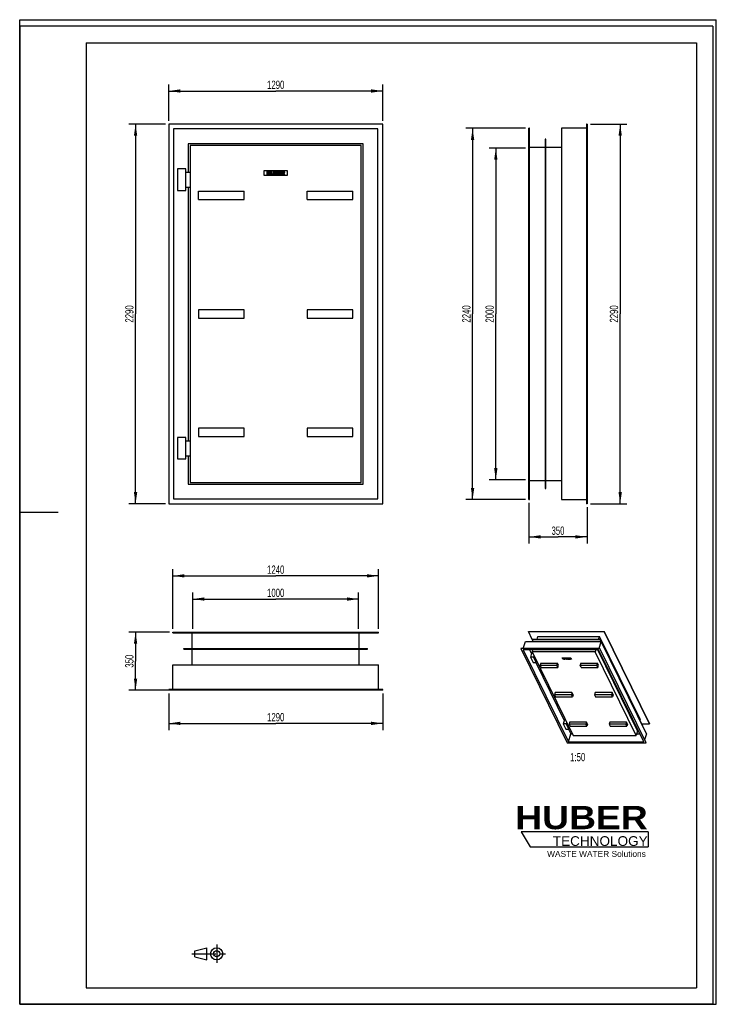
# Model space of a CAD drawing. Header units: millimetres. Extents: x 0 to 4200, y 0 to 5940.
import ezdxf

# ---------------------------------------------------------------- set-up
doc = ezdxf.new("R2010")
doc.units = ezdxf.units.MM
doc.header["$LTSCALE"] = 387.2
doc.linetypes.add('CENTER', pattern=[0.6, 0.375, -0.075, 0.075, -0.075])
doc.layers.get('0').update_dxf_attribs({"linetype": 'CONTINUOUS'})
for name, color, linetype in [('007_CURVES', 7, 'CONTINUOUS'), ('050_DIMENSIONING', 7, 'CONTINUOUS'), ('053_NOTES', 7, 'CONTINUOUS'), ('HUBER_Logo_BL0', 7, 'CONTINUOUS')]:
    doc.layers.add(name, color=color, linetype=linetype)
doc.styles.get("Standard").update_dxf_attribs({"font": 'txt', "width": 0.7})
doc.styles.add('TEXTSTYLE_2', font='ariblk.ttf')
doc.styles.add('TEXTSTYLE_3', font='arial.ttf')
doc.dimstyles.new('DIMSTYLE_1', dxfattribs={"dimtxt": 50, "dimasz": 70, "dimexe": 2, "dimexo": 1, "dimtad": 1, "dimdec": 1, "dimtxsty": 'STANDARD', "dimblk": '_FILLED', "dimblk1": '_FILLED', "dimblk2": '_FILLED', "dimcen": 0.09, "dimadec": 1, "dimazin": 2, "dimtp": 0.8, "dimtm": 0.8, "dimtfac": 1, "dimtdec": 1, "dimtofl": 0, "dimtmove": 0, "dimatfit": 3, "dimldrblk": '_FILLED', "dimfxl": 1, "dimtolj": 1, "dimarcsym": 0})
doc.dimstyles.new('DIMSTYLE_2', dxfattribs={"dimtxt": 50, "dimasz": 70, "dimexe": 2, "dimexo": 1, "dimtad": 1, "dimdec": 1, "dimtxsty": 'STANDARD', "dimblk": '_FILLED', "dimblk1": '_FILLED', "dimblk2": '_FILLED', "dimcen": 0.09, "dimadec": 1, "dimazin": 2, "dimtp": 1.2, "dimtm": 1.2, "dimtfac": 1, "dimtdec": 1, "dimtofl": 0, "dimtmove": 0, "dimatfit": 3, "dimldrblk": '_FILLED', "dimfxl": 1, "dimtolj": 1, "dimarcsym": 0})
doc.dimstyles.new('DIMSTYLE_3', dxfattribs={"dimtxt": 50, "dimasz": 70, "dimexe": 2, "dimexo": 1, "dimtad": 1, "dimdec": 1, "dimtxsty": 'STANDARD', "dimblk": '_FILLED', "dimblk1": '_FILLED', "dimblk2": '_FILLED', "dimcen": 0.09, "dimadec": 1, "dimazin": 2, "dimtp": 0.5, "dimtm": 0.5, "dimtfac": 1, "dimtdec": 1, "dimtofl": 0, "dimtmove": 0, "dimatfit": 3, "dimldrblk": '_FILLED', "dimfxl": 1, "dimtolj": 1, "dimarcsym": 0})
doc.dimstyles.new('DIMSTYLE_4', dxfattribs={"dimtxt": 50, "dimasz": 70, "dimexe": 2, "dimexo": 1, "dimtad": 1, "dimdec": 1, "dimtxsty": 'STANDARD', "dimblk": '_FILLED', "dimblk1": '_FILLED', "dimblk2": '_FILLED', "dimcen": 0.09, "dimadec": 1, "dimazin": 2, "dimtp": 2, "dimtm": 2, "dimtfac": 1, "dimtdec": 1, "dimtofl": 0, "dimtmove": 0, "dimatfit": 3, "dimldrblk": '_FILLED', "dimfxl": 1, "dimtolj": 1, "dimarcsym": 0})

# ---------------------------------------------------------------- blocks, each defined once
blk = doc.blocks.new('HUBER_LOGO_BL0', base_point=(3411.6, 1009.5))
at = {"layer": 'HUBER_Logo_BL0', "color": 5, "linetype": 'CONTINUOUS'}
for p, q in [((3788.5, 1040.5), (3023.5, 1040.5)), ((3023.5, 1040.5), (3077.5, 950.5)), ((3788.5, 1040.5), (3788.5, 950.5)), ((3077.5, 950.5), (3788.5, 950.5))]:
    blk.add_line(p, q, dxfattribs=at)
at = {"layer": 'HUBER_Logo_BL0', "color": 2, "linetype": 'CONTINUOUS', "attachment_point": 3, "line_spacing_factor": 0.78}
for s, insert, char_height, width, style in [('HUBER\\P\\fArial;\\H58.5;TECHNOLOGY ', (3786.3, 1196.7), 140.4, 775.343, 'TEXTSTYLE_2'), ('WASTE WATER Solutions', (3775.2, 925.3), 36, 594.067, 'TEXTSTYLE_3')]:
    blk.add_mtext(s, dxfattribs=dict(at, insert=insert, char_height=char_height, width=width, style=style))
blk = doc.blocks.new('_FILLED')
at = {"color": 0, "linetype": 'BYBLOCK'}
blk.add_solid([(0, 0), (-1, 0.143), (-1, -0.143)], dxfattribs=at)
blk = doc.blocks.new('*D0')
at = {"layer": '050_DIMENSIONING', "color": 2, "linetype": 'CONTINUOUS'}
for p, q in [((1043.6, 2264.8), (1043.6, 2484.8)), ((1043.6, 2444.8), (1543.6, 2444.8)), ((2043.6, 2444.8), (1543.6, 2444.8)), ((2043.6, 2264.8), (2043.6, 2484.8))]:
    blk.add_line(p, q, dxfattribs=at)
at = {"layer": '050_DIMENSIONING', "color": 2, "linetype": 'CONTINUOUS', "xscale": 70, "yscale": 70, "zscale": 70, "rotation": 180}
blk.add_blockref('_FILLED', (1043.6, 2444.8), dxfattribs=at)
at = {"layer": '050_DIMENSIONING', "color": 2, "linetype": 'CONTINUOUS', "xscale": 70, "yscale": 70, "zscale": 70}
blk.add_blockref('_FILLED', (2043.6, 2444.8), dxfattribs=at)
at = {"layer": '050_DIMENSIONING', "color": 2, "linetype": 'CONTINUOUS', "insert": (1543.6, 2507.3), "char_height": 50, "width": 219.643, "attachment_point": 2, "line_spacing_factor": 0.9}
blk.add_mtext('1000', dxfattribs=at)
blk = doc.blocks.new('*D1')
at = {"layer": '050_DIMENSIONING', "color": 2, "linetype": 'CONTINUOUS'}
for p, q in [((898.6, 1874.8), (898.6, 1654.8)), ((2188.6, 1874.8), (2188.6, 1654.8)), ((898.6, 1694.8), (1543.6, 1694.8)), ((2188.6, 1694.8), (1543.6, 1694.8))]:
    blk.add_line(p, q, dxfattribs=at)
at = {"layer": '050_DIMENSIONING', "color": 2, "linetype": 'CONTINUOUS', "xscale": 70, "yscale": 70, "zscale": 70, "rotation": 180}
blk.add_blockref('_FILLED', (898.6, 1694.8), dxfattribs=at)
at = {"layer": '050_DIMENSIONING', "color": 2, "linetype": 'CONTINUOUS', "xscale": 70, "yscale": 70, "zscale": 70}
blk.add_blockref('_FILLED', (2188.6, 1694.8), dxfattribs=at)
at = {"layer": '050_DIMENSIONING', "color": 2, "linetype": 'CONTINUOUS', "insert": (1543.6, 1757.3), "char_height": 50, "width": 219.643, "attachment_point": 2, "line_spacing_factor": 0.9}
blk.add_mtext('1290', dxfattribs=at)
blk = doc.blocks.new('*D2')
at = {"layer": '050_DIMENSIONING', "color": 2, "linetype": 'CONTINUOUS'}
for p, q in [((903.6, 2244.8), (658.6, 2244.8)), ((698.6, 2244.8), (698.6, 2069.8)), ((698.6, 1894.8), (698.6, 2069.8)), ((1058.6, 1894.8), (658.6, 1894.8))]:
    blk.add_line(p, q, dxfattribs=at)
at = {"layer": '050_DIMENSIONING', "color": 2, "linetype": 'CONTINUOUS', "xscale": 70, "yscale": 70, "zscale": 70}
for p, rotation in [((698.6, 2244.8), 90), ((698.6, 1894.8), 270)]:
    blk.add_blockref('_FILLED', p, dxfattribs=dict(at, rotation=rotation))
at = {"layer": '050_DIMENSIONING', "color": 2, "linetype": 'CONTINUOUS', "insert": (636.1, 2069.8), "char_height": 50, "width": 166.071, "attachment_point": 2, "rotation": 90, "line_spacing_factor": 0.9}
blk.add_mtext('350', dxfattribs=at)
blk = doc.blocks.new('*D3')
at = {"layer": '050_DIMENSIONING', "color": 2, "linetype": 'CONTINUOUS'}
for p, q in [((3070.6, 3024.8), (3070.6, 2779.8)), ((3420.6, 2999.8), (3420.6, 2779.8)), ((3070.6, 2819.8), (3245.6, 2819.8)), ((3420.6, 2819.8), (3245.6, 2819.8))]:
    blk.add_line(p, q, dxfattribs=at)
at = {"layer": '050_DIMENSIONING', "color": 2, "linetype": 'CONTINUOUS', "xscale": 70, "yscale": 70, "zscale": 70, "rotation": 180}
blk.add_blockref('_FILLED', (3070.6, 2819.8), dxfattribs=at)
at = {"layer": '050_DIMENSIONING', "color": 2, "linetype": 'CONTINUOUS', "xscale": 70, "yscale": 70, "zscale": 70}
blk.add_blockref('_FILLED', (3420.6, 2819.8), dxfattribs=at)
at = {"layer": '050_DIMENSIONING', "color": 2, "linetype": 'CONTINUOUS', "insert": (3245.6, 2882.3), "char_height": 50, "width": 166.071, "attachment_point": 2, "line_spacing_factor": 0.9}
blk.add_mtext('350', dxfattribs=at)
blk = doc.blocks.new('*D4')
at = {"layer": '050_DIMENSIONING', "color": 2, "linetype": 'CONTINUOUS'}
for p, q in [((3050.6, 5164.8), (2830.6, 5164.8)), ((2870.6, 5164.8), (2870.6, 4164.8)), ((2870.6, 3164.8), (2870.6, 4164.8)), ((3050.6, 3164.8), (2830.6, 3164.8))]:
    blk.add_line(p, q, dxfattribs=at)
at = {"layer": '050_DIMENSIONING', "color": 2, "linetype": 'CONTINUOUS', "xscale": 70, "yscale": 70, "zscale": 70}
for p, rotation in [((2870.6, 5164.8), 90), ((2870.6, 3164.8), 270)]:
    blk.add_blockref('_FILLED', p, dxfattribs=dict(at, rotation=rotation))
at = {"layer": '050_DIMENSIONING', "color": 2, "linetype": 'CONTINUOUS', "insert": (2808.1, 4164.8), "char_height": 50, "width": 235.714, "attachment_point": 2, "rotation": 90, "line_spacing_factor": 0.9}
blk.add_mtext('2000', dxfattribs=at)
blk = doc.blocks.new('*D5')
at = {"layer": '050_DIMENSIONING', "color": 2, "linetype": 'CONTINUOUS'}
for p, q in [((878.6, 5309.8), (658.6, 5309.8)), ((698.6, 5309.8), (698.6, 4164.8)), ((698.6, 3019.8), (698.6, 4164.8)), ((878.6, 3019.8), (658.6, 3019.8))]:
    blk.add_line(p, q, dxfattribs=at)
at = {"layer": '050_DIMENSIONING', "color": 2, "linetype": 'CONTINUOUS', "xscale": 70, "yscale": 70, "zscale": 70}
for p, rotation in [((698.6, 5309.8), 90), ((698.6, 3019.8), 270)]:
    blk.add_blockref('_FILLED', p, dxfattribs=dict(at, rotation=rotation))
at = {"layer": '050_DIMENSIONING', "color": 2, "linetype": 'CONTINUOUS', "insert": (636.1, 4164.8), "char_height": 50, "width": 235.714, "attachment_point": 2, "rotation": 90, "line_spacing_factor": 0.9}
blk.add_mtext('2290', dxfattribs=at)
blk = doc.blocks.new('*D6')
at = {"layer": '050_DIMENSIONING', "color": 2, "linetype": 'CONTINUOUS'}
for p, q in [((898.6, 5329.8), (898.6, 5549.8)), ((2188.6, 5329.8), (2188.6, 5549.8)), ((898.6, 5509.8), (1543.6, 5509.8)), ((2188.6, 5509.8), (1543.6, 5509.8))]:
    blk.add_line(p, q, dxfattribs=at)
at = {"layer": '050_DIMENSIONING', "color": 2, "linetype": 'CONTINUOUS', "xscale": 70, "yscale": 70, "zscale": 70, "rotation": 180}
blk.add_blockref('_FILLED', (898.6, 5509.8), dxfattribs=at)
at = {"layer": '050_DIMENSIONING', "color": 2, "linetype": 'CONTINUOUS', "xscale": 70, "yscale": 70, "zscale": 70}
blk.add_blockref('_FILLED', (2188.6, 5509.8), dxfattribs=at)
at = {"layer": '050_DIMENSIONING', "color": 2, "linetype": 'CONTINUOUS', "insert": (1543.6, 5572.3), "char_height": 50, "width": 219.643, "attachment_point": 2, "line_spacing_factor": 0.9}
blk.add_mtext('1290', dxfattribs=at)
blk = doc.blocks.new('*D7')
at = {"layer": '050_DIMENSIONING', "color": 2, "linetype": 'CONTINUOUS'}
for p, q in [((3050.6, 5284.8), (2690.6, 5284.8)), ((2730.6, 5284.8), (2730.6, 4164.8)), ((2730.6, 3044.8), (2730.6, 4164.8)), ((3050.6, 3044.8), (2690.6, 3044.8))]:
    blk.add_line(p, q, dxfattribs=at)
at = {"layer": '050_DIMENSIONING', "color": 2, "linetype": 'CONTINUOUS', "xscale": 70, "yscale": 70, "zscale": 70}
for p, rotation in [((2730.6, 5284.8), 90), ((2730.6, 3044.8), 270)]:
    blk.add_blockref('_FILLED', p, dxfattribs=dict(at, rotation=rotation))
at = {"layer": '050_DIMENSIONING', "color": 2, "linetype": 'CONTINUOUS', "insert": (2668.1, 4164.8), "char_height": 50, "width": 235.714, "attachment_point": 2, "rotation": 90, "line_spacing_factor": 0.9}
blk.add_mtext('2240', dxfattribs=at)
blk = doc.blocks.new('*D8')
at = {"layer": '050_DIMENSIONING', "color": 2, "linetype": 'CONTINUOUS'}
for p, q in [((923.6, 2264.8), (923.6, 2624.8)), ((2163.6, 2264.8), (2163.6, 2624.8)), ((923.6, 2584.8), (1543.6, 2584.8)), ((2163.6, 2584.8), (1543.6, 2584.8))]:
    blk.add_line(p, q, dxfattribs=at)
at = {"layer": '050_DIMENSIONING', "color": 2, "linetype": 'CONTINUOUS', "xscale": 70, "yscale": 70, "zscale": 70, "rotation": 180}
blk.add_blockref('_FILLED', (923.6, 2584.8), dxfattribs=at)
at = {"layer": '050_DIMENSIONING', "color": 2, "linetype": 'CONTINUOUS', "xscale": 70, "yscale": 70, "zscale": 70}
blk.add_blockref('_FILLED', (2163.6, 2584.8), dxfattribs=at)
at = {"layer": '050_DIMENSIONING', "color": 2, "linetype": 'CONTINUOUS', "insert": (1543.6, 2647.3), "char_height": 50, "width": 219.643, "attachment_point": 2, "line_spacing_factor": 0.9}
blk.add_mtext('1240', dxfattribs=at)
blk = doc.blocks.new('*D9')
at = {"layer": '050_DIMENSIONING', "color": 2, "linetype": 'CONTINUOUS'}
for p, q in [((3440.6, 5309.8), (3660.6, 5309.8)), ((3620.6, 5309.8), (3620.6, 4164.8)), ((3620.6, 3019.8), (3620.6, 4164.8)), ((3440.6, 3019.8), (3660.6, 3019.8))]:
    blk.add_line(p, q, dxfattribs=at)
at = {"layer": '050_DIMENSIONING', "color": 2, "linetype": 'CONTINUOUS', "xscale": 70, "yscale": 70, "zscale": 70}
for p, rotation in [((3620.6, 5309.8), 90), ((3620.6, 3019.8), 270)]:
    blk.add_blockref('_FILLED', p, dxfattribs=dict(at, rotation=rotation))
at = {"layer": '050_DIMENSIONING', "color": 2, "linetype": 'CONTINUOUS', "insert": (3558.1, 4164.8), "char_height": 50, "width": 235.714, "attachment_point": 2, "rotation": 90, "line_spacing_factor": 0.9}
blk.add_mtext('2290', dxfattribs=at)
blk = doc.blocks.new('PROJEKTIONSMETHODE_1_BL1', base_point=(1140, 305))
at = {"color": 2, "linetype": 'CENTER'}
for p, q in [((1187.7, 360), (1187.7, 250)), ((1037.3, 305), (1242.7, 305))]:
    blk.add_line(p, q, dxfattribs=at)
at = {"color": 2, "linetype": 'CONTINUOUS'}
for p, q in [((1055.7, 323.3), (1129, 341.7)), ((1055.7, 286.7), (1055.7, 323.3)), ((1129, 268.3), (1129, 341.7)), ((1055.7, 286.7), (1129, 268.3))]:
    blk.add_line(p, q, dxfattribs=at)
for radius in [36.7, 18.3]:
    blk.add_circle((1187.7, 305), radius, dxfattribs=at)

msp = doc.modelspace()

# ---------------------------------------------------------------- linework, layer by layer
at = {"color": 7, "linetype": 'CONTINUOUS'}
for p, q in [((0, 5940), (4200, 5940)), ((0, 0), (0, 5940)), ((0, 5940), (4200, 5940)), ((0, 0), (0, 5940)), ((4200, 0), (4200, 5940)), ((4200, 0), (4200, 5940)), ((898.57, 5309.79), (898.57, 3019.79)), ((2188.57, 5309.79), (898.57, 5309.79)), ((2188.57, 3019.79), (2188.57, 5309.79)), ((3420.61, 5309.79), (3416.61, 5309.79)), ((3416.61, 5309.79), (3416.61, 3019.79)), ((3420.61, 5309.79), (3420.61, 3019.79)), ((927.57, 5280.79), (927.57, 3048.79)), ((2159.57, 5280.79), (927.57, 5280.79)), ((2159.57, 3048.79), (2159.57, 5280.79)), ((3070.61, 3044.79), (3070.61, 5284.79)), ((3074.61, 5284.79), (3070.61, 5284.79)), ((3074.61, 3044.79), (3074.61, 5284.79)), ((3416.61, 5284.79), (3266.61, 5284.79)), ((3266.61, 5284.79), (3266.61, 3044.79)), ((1016.57, 5191.79), (1016.57, 5019.79)), ((2070.57, 5191.79), (1016.57, 5191.79)), ((1027.57, 5180.79), (1027.57, 3148.79)), ((2059.57, 5180.79), (1027.57, 5180.79)), ((2059.57, 3148.79), (2059.57, 5180.79)), ((2070.57, 3137.79), (2070.57, 5191.79)), ((3168.61, 5168.79), (3074.61, 5168.79)), ((3172.61, 5218.79), (3168.61, 5218.79)), ((3168.61, 5218.79), (3168.61, 3110.79)), ((3172.61, 3110.79), (3172.61, 5218.79)), ((3266.61, 5168.79), (3172.61, 5168.79)), ((1001.57, 5039.79), (951.57, 5039.79)), ((951.57, 5039.79), (951.57, 4909.79)), ((1001.57, 4909.79), (1001.57, 5039.79)), ((1001.57, 5019.79), (1027.57, 5019.79)), ((951.57, 4909.79), (1001.57, 4909.79)), ((1001.57, 4929.79), (1027.57, 4929.79)), ((1016.57, 4929.79), (1016.57, 3399.79)), ((1078.57, 4854.79), (1078.57, 4904.79)), ((1078.57, 4904.79), (1353.57, 4904.79)), ((1353.57, 4854.79), (1353.57, 4904.79)), ((1733.57, 4854.79), (1733.57, 4904.79)), ((1733.57, 4904.79), (2008.57, 4904.79)), ((2008.57, 4854.79), (2008.57, 4904.79)), ((1078.57, 4854.79), (1353.57, 4854.79)), ((1733.57, 4854.79), (2008.57, 4854.79)), ((1078.57, 4189.79), (1078.57, 4139.79)), ((1353.57, 4189.79), (1078.57, 4189.79)), ((1353.57, 4139.79), (1353.57, 4189.79)), ((2008.57, 4189.79), (1733.57, 4189.79)), ((1733.57, 4189.79), (1733.57, 4139.79)), ((2008.57, 4139.79), (2008.57, 4189.79)), ((1078.57, 4139.79), (1353.57, 4139.79)), ((1733.57, 4139.79), (2008.57, 4139.79)), ((1078.57, 3474.79), (1078.57, 3424.79)), ((1353.57, 3474.79), (1078.57, 3474.79)), ((1353.57, 3424.79), (1353.57, 3474.79)), ((2008.57, 3474.79), (1733.57, 3474.79)), ((1733.57, 3474.79), (1733.57, 3424.79)), ((2008.57, 3424.79), (2008.57, 3474.79)), ((1001.57, 3419.79), (951.57, 3419.79)), ((951.57, 3419.79), (951.57, 3289.79)), ((1001.57, 3289.79), (1001.57, 3419.79)), ((1001.57, 3399.79), (1027.57, 3399.79)), ((1078.57, 3424.79), (1353.57, 3424.79)), ((1733.57, 3424.79), (2008.57, 3424.79)), ((951.57, 3289.79), (1001.57, 3289.79)), ((1001.57, 3309.79), (1027.57, 3309.79)), ((1016.57, 3309.79), (1016.57, 3137.79)), ((1027.57, 3148.79), (2059.57, 3148.79)), ((3074.61, 3160.79), (3168.61, 3160.79)), ((3172.61, 3160.79), (3266.61, 3160.79)), ((1016.57, 3137.79), (2070.57, 3137.79)), ((3168.61, 3110.79), (3172.61, 3110.79)), ((927.57, 3048.79), (2159.57, 3048.79)), ((3070.61, 3044.79), (3074.61, 3044.79)), ((3266.61, 3044.79), (3416.61, 3044.79)), ((898.57, 3019.79), (2188.57, 3019.79)), ((3420.61, 3019.79), (3416.61, 3019.79)), ((923.57, 2244.79), (2163.57, 2244.79)), ((923.57, 2240.79), (923.57, 2244.79)), ((923.57, 2240.79), (2163.57, 2240.79)), ((1039.57, 2146.79), (1039.57, 2240.79)), ((2047.57, 2146.79), (2047.57, 2240.79)), ((2163.57, 2240.79), (2163.57, 2244.79)), ((3067.45, 2248.22), (3067.84, 2249.47)), ((3090.43, 2201.41), (3067.45, 2248.22)), ((3067.45, 2248.22), (3524.3, 2248.22)), ((3067.84, 2249.47), (3524.69, 2249.47)), ((3090.34, 2201.1), (3090.72, 2202.36)), ((3096.74, 2188.06), (3090.34, 2201.1)), ((3090.34, 2201.1), (3498.55, 2201.1)), ((3090.72, 2202.36), (3498.94, 2202.36)), ((3119.09, 2202.36), (3124.35, 2219.38)), ((3124.35, 2219.38), (3495.72, 2219.38)), ((3490.46, 2202.36), (3495.72, 2219.38)), ((3740.73, 1720.1), (3495.72, 2219.38)), ((3498.55, 2201.1), (3498.94, 2202.36)), ((3498.55, 2201.1), (3504.95, 2188.06)), ((3756.15, 1678.22), (3498.94, 2202.36)), ((3524.3, 2248.22), (3524.69, 2249.47)), ((3524.3, 2248.22), (3797.62, 1691.26)), ((3798.01, 1692.51), (3524.69, 2249.47)), ((989.57, 2142.79), (989.57, 2146.79)), ((989.57, 2146.79), (2097.57, 2146.79)), ((989.57, 2142.79), (2097.57, 2142.79)), ((1039.57, 2048.79), (1039.57, 2142.79)), ((2047.57, 2048.79), (2047.57, 2142.79)), ((2097.57, 2142.79), (2097.57, 2146.79)), ((3021.69, 2146.02), (3022.08, 2147.28)), ((3021.69, 2146.02), (3301.11, 1576.63)), ((3496.96, 2146.02), (3021.69, 2146.02)), ((3497.35, 2147.28), (3022.08, 2147.28)), ((3489.81, 2138.81), (3035.91, 2138.81)), ((3035.91, 2138.81), (3308.26, 1583.84)), ((3036.26, 2147.28), (3048.86, 2188.06)), ((3048.86, 2188.06), (3505.71, 2188.06)), ((3073.5, 2138.81), (3085.27, 2114.83)), ((3092.64, 2138.81), (3088.93, 2126.8)), ((3114.67, 2188.06), (3114.86, 2188.67)), ((3114.86, 2188.67), (3486.23, 2188.67)), ((3472.86, 2138.81), (3469.14, 2126.8)), ((3725.7, 1649.44), (3485.55, 2138.81)), ((3486.04, 2188.06), (3486.23, 2188.67)), ((3486.53, 2188.06), (3486.23, 2188.67)), ((3731.09, 1646.7), (3489.6, 2138.81)), ((3762.16, 1583.84), (3489.81, 2138.81)), ((3493.11, 2147.28), (3505.71, 2188.06)), ((3496.96, 2146.02), (3497.35, 2147.28)), ((3776.38, 1576.63), (3496.96, 2146.02)), ((3776.77, 1577.88), (3497.35, 2147.28)), ((3779.03, 1631.1), (3505.71, 2188.06)), ((3088.69, 2125.89), (3079, 2094.56)), ((3079, 2094.56), (3094.87, 2062.23)), ((3097.43, 2094.56), (3079, 2094.56)), ((3089.37, 2125.89), (3088.69, 2125.89)), ((3088.93, 2126.8), (3336.87, 1621.55)), ((3469.14, 2126.8), (3088.93, 2126.8)), ((3100.26, 2103.72), (3097.43, 2094.56)), ((3113.29, 2062.23), (3097.43, 2094.56)), ((3102.7, 2098.74), (3100.35, 2091.15)), ((3100.35, 2091.15), (3106.42, 2091.15)), ((3100.35, 2091.15), (3111.33, 2068.77)), ((3717.08, 1621.55), (3469.14, 2126.8)), ((923.57, 1898.79), (923.57, 2048.79)), ((923.57, 2048.79), (2163.57, 2048.79)), ((2163.57, 1898.79), (2163.57, 2048.79)), ((3094.87, 2062.23), (3113.29, 2062.23)), ((3111.08, 2062.23), (3282.94, 1712.03)), ((3111.33, 2068.77), (3117.4, 2068.77)), ((3115.31, 2068.77), (3113.29, 2062.23)), ((3141.4, 2058.17), (3137.43, 2045.32)), ((3143.53, 2032.89), (3137.43, 2045.32)), ((3137.43, 2045.32), (3238.74, 2045.32)), ((3141.4, 2058.17), (3242.71, 2058.17)), ((3143.53, 2032.89), (3244.84, 2032.89)), ((3238.74, 2045.32), (3242.71, 2058.17)), ((3244.84, 2032.89), (3238.74, 2045.32)), ((3248.81, 2045.74), (3242.71, 2058.17)), ((3244.84, 2032.89), (3248.81, 2045.74)), ((3382.71, 2058.17), (3378.74, 2045.32)), ((3384.84, 2032.89), (3378.74, 2045.32)), ((3378.74, 2045.32), (3480.06, 2045.32)), ((3382.71, 2058.17), (3484.03, 2058.17)), ((3384.84, 2032.89), (3486.16, 2032.89)), ((3480.06, 2045.32), (3484.03, 2058.17)), ((3486.16, 2032.89), (3480.06, 2045.32)), ((3490.13, 2045.74), (3484.03, 2058.17)), ((3486.16, 2032.89), (3490.13, 2045.74)), ((898.57, 1894.79), (898.57, 1898.79)), ((2188.57, 1898.79), (898.57, 1898.79)), ((2188.57, 1894.79), (898.57, 1894.79)), ((2188.57, 1894.79), (2188.57, 1898.79)), ((3228.64, 1880.39), (3224.67, 1867.54)), ((3224.67, 1867.54), (3230.77, 1855.11)), ((3325.98, 1867.54), (3224.67, 1867.54)), ((3329.95, 1880.39), (3228.64, 1880.39)), ((3230.77, 1855.11), (3332.08, 1855.11)), ((3329.95, 1880.39), (3325.98, 1867.54)), ((3332.08, 1855.11), (3325.98, 1867.54)), ((3336.05, 1867.96), (3329.95, 1880.39)), ((3336.05, 1867.96), (3332.08, 1855.11)), ((3469.96, 1880.39), (3465.99, 1867.54)), ((3465.99, 1867.54), (3472.09, 1855.11)), ((3567.3, 1867.54), (3465.99, 1867.54)), ((3571.27, 1880.39), (3469.96, 1880.39)), ((3472.09, 1855.11), (3573.4, 1855.11)), ((3571.27, 1880.39), (3567.3, 1867.54)), ((3573.4, 1855.11), (3567.3, 1867.54)), ((3577.37, 1867.96), (3571.27, 1880.39)), ((3577.37, 1867.96), (3573.4, 1855.11)), ((3286.35, 1723.09), (3276.67, 1691.75)), ((3287.04, 1723.09), (3286.35, 1723.09)), ((3276.67, 1691.75), (3292.53, 1659.43)), ((3295.09, 1691.75), (3276.67, 1691.75)), ((3297.92, 1700.91), (3295.09, 1691.75)), ((3310.95, 1659.43), (3295.09, 1691.75)), ((3300.36, 1695.94), (3298.02, 1688.35)), ((3298.02, 1688.35), (3309, 1665.97)), ((3298.02, 1688.35), (3304.09, 1688.35)), ((3309, 1665.97), (3315.07, 1665.97)), ((3312.98, 1665.97), (3310.95, 1659.43)), ((3315.88, 1702.61), (3311.91, 1689.76)), ((3311.91, 1689.76), (3318.01, 1677.33)), ((3413.23, 1689.76), (3311.91, 1689.76)), ((3417.2, 1702.61), (3315.88, 1702.61)), ((3318.01, 1677.33), (3419.33, 1677.33)), ((3417.2, 1702.61), (3413.23, 1689.76)), ((3419.33, 1677.33), (3413.23, 1689.76)), ((3423.3, 1690.18), (3417.2, 1702.61)), ((3423.3, 1690.18), (3419.33, 1677.33)), ((3557.2, 1702.61), (3553.23, 1689.76)), ((3553.23, 1689.76), (3559.33, 1677.33)), ((3654.54, 1689.76), (3553.23, 1689.76)), ((3658.51, 1702.61), (3557.2, 1702.61)), ((3559.33, 1677.33), (3660.64, 1677.33)), ((3658.51, 1702.61), (3654.54, 1689.76)), ((3660.64, 1677.33), (3654.54, 1689.76)), ((3664.61, 1690.18), (3658.51, 1702.61)), ((3664.61, 1690.18), (3660.64, 1677.33)), ((3740.73, 1720.1), (3738.74, 1713.68)), ((3749.75, 1691.26), (3797.62, 1691.26)), ((3756.15, 1678.22), (3756.05, 1677.91)), ((3798.01, 1692.51), (3797.62, 1691.26)), ((3292.53, 1659.43), (3310.95, 1659.43)), ((3308.26, 1583.84), (3322.78, 1630.84)), ((3308.75, 1659.43), (3322.78, 1630.84)), ((3322.78, 1630.84), (3332.31, 1630.84)), ((3336.87, 1621.55), (3717.08, 1621.55)), ((3725.7, 1649.44), (3717.08, 1621.55)), ((3719.95, 1630.84), (3739.09, 1630.84)), ((3724.85, 1646.7), (3731.09, 1646.7)), ((3731.18, 1646.97), (3731.09, 1646.7)), ((3779.03, 1631.1), (3768.06, 1595.62)), ((3301.11, 1576.63), (3776.38, 1576.63)), ((3308.26, 1583.84), (3762.16, 1583.84)), ((3776.38, 1576.63), (3776.77, 1577.88)), ((0, 0), (4200, 0)), ((0, 0), (4200, 0))]:
    msp.add_line(p, q, dxfattribs=at)
at = {"color": 3, "linetype": 'CONTINUOUS'}
for p, q in [((0, 5900), (0, 2970)), ((4180, 5900), (0, 5900)), ((4180, 5900), (4180, 0)), ((0, 2970), (0, 0)), ((0, 2970), (232, 2970)), ((4180, 0), (0, 0))]:
    msp.add_line(p, q, dxfattribs=at)
at = {"color": 5, "linetype": 'CONTINUOUS'}
for p, q in [((400, 5800), (4080, 5800)), ((400, 5800), (400, 100)), ((4080, 5800), (4080, 100)), ((400, 100), (4080, 100))]:
    msp.add_line(p, q, dxfattribs=at)
at = {"layer": '007_CURVES', "color": 4, "linetype": 'CONTINUOUS'}
for p, q in [((1473.57, 5029.79), (1613.57, 5029.79)), ((1473.57, 4999.79), (1473.57, 5029.79)), ((1613.57, 4999.79), (1473.57, 4999.79)), ((1489.48, 5024.79), (1489.48, 5004.79)), ((1495.66, 5024.79), (1489.48, 5024.79)), ((1489.48, 5004.79), (1495.66, 5004.79)), ((1495.66, 5017.79), (1495.66, 5024.79)), ((1502.41, 5017.79), (1495.66, 5017.79)), ((1495.66, 5004.79), (1495.66, 5012.88)), ((1495.66, 5012.88), (1502.41, 5012.88)), ((1508.62, 5024.79), (1502.41, 5024.79)), ((1502.41, 5024.79), (1502.41, 5017.79)), ((1502.41, 5012.88), (1502.41, 5004.79)), ((1502.41, 5004.79), (1508.62, 5004.79)), ((1508.62, 5004.79), (1508.62, 5024.79)), ((1518.91, 5024.79), (1512.74, 5024.79)), ((1512.74, 5024.79), (1512.74, 5012.86)), ((1518.91, 5012.58), (1518.91, 5024.79)), ((1525.74, 5024.79), (1525.74, 5012.58)), ((1531.91, 5024.79), (1525.74, 5024.79)), ((1531.91, 5012.86), (1531.91, 5024.79)), ((1536.02, 5024.79), (1536.02, 5004.79)), ((1547.59, 5024.79), (1536.02, 5024.79)), ((1536.02, 5004.79), (1546.68, 5004.79)), ((1542.25, 5016.94), (1542.25, 5020.73)), ((1542.25, 5020.73), (1544.98, 5020.73)), ((1544.94, 5016.94), (1542.25, 5016.94)), ((1542.25, 5009.08), (1542.25, 5013.14)), ((1542.25, 5013.14), (1545.39, 5013.14)), ((1545.4, 5009.08), (1542.25, 5009.08)), ((1557.72, 5024.79), (1557.72, 5004.79)), ((1574.28, 5024.79), (1557.72, 5024.79)), ((1557.72, 5004.79), (1574.58, 5004.79)), ((1563.92, 5017.34), (1563.92, 5020.52)), ((1563.92, 5020.52), (1574.28, 5020.52)), ((1573.53, 5017.34), (1563.92, 5017.34)), ((1563.92, 5009.32), (1563.92, 5013.26)), ((1563.92, 5013.26), (1573.53, 5013.26)), ((1574.58, 5009.32), (1563.92, 5009.32)), ((1573.53, 5013.26), (1573.53, 5017.34)), ((1574.28, 5020.52), (1574.28, 5024.79)), ((1574.58, 5004.79), (1574.58, 5009.32)), ((1588.29, 5024.79), (1577.99, 5024.79)), ((1577.99, 5024.79), (1577.99, 5004.79)), ((1577.99, 5004.79), (1584.2, 5004.79)), ((1584.2, 5016.68), (1584.2, 5020.75)), ((1584.2, 5020.75), (1586.92, 5020.75)), ((1586.81, 5016.68), (1584.2, 5016.68)), ((1584.2, 5004.79), (1584.2, 5012.9)), ((1584.2, 5012.9), (1584.75, 5012.9)), ((1587.38, 5010.9), (1590.68, 5004.79)), ((1590.68, 5004.79), (1597.67, 5004.79)), ((1597.67, 5004.79), (1594.67, 5010.57)), ((1613.57, 5029.79), (1613.57, 4999.79)), ((3271.67, 2089.25), (3323.25, 2089.25)), ((3275.33, 2081.79), (3271.67, 2089.25)), ((3326.91, 2081.79), (3275.33, 2081.79)), ((3278.14, 2088.01), (3280.58, 2083.04)), ((3280.42, 2088.01), (3278.14, 2088.01)), ((3281.27, 2086.27), (3280.42, 2088.01)), ((3280.58, 2083.04), (3282.86, 2083.04)), ((3283.76, 2086.27), (3281.27, 2086.27)), ((3282.86, 2083.04), (3281.87, 2085.05)), ((3281.87, 2085.05), (3284.36, 2085.05)), ((3285.19, 2088.01), (3282.91, 2088.01)), ((3282.91, 2088.01), (3283.76, 2086.27)), ((3284.36, 2085.05), (3285.35, 2083.04)), ((3287.63, 2083.04), (3285.19, 2088.01)), ((3285.35, 2083.04), (3287.63, 2083.04)), ((3288.98, 2088.01), (3286.71, 2088.01)), ((3286.71, 2088.01), (3288.17, 2085.04)), ((3290.47, 2084.97), (3288.98, 2088.01)), ((3291.5, 2088.01), (3292.99, 2084.97)), ((3293.77, 2088.01), (3291.5, 2088.01)), ((3295.23, 2085.04), (3293.77, 2088.01)), ((3295.29, 2088.01), (3297.73, 2083.04)), ((3299.55, 2088.01), (3295.29, 2088.01)), ((3297.73, 2083.04), (3301.66, 2083.04)), ((3298.54, 2086.06), (3298.08, 2087)), ((3298.08, 2087), (3299.08, 2087)), ((3299.53, 2086.06), (3298.54, 2086.06)), ((3299.5, 2084.1), (3299, 2085.11)), ((3299, 2085.11), (3300.16, 2085.11)), ((3300.66, 2084.1), (3299.5, 2084.1)), ((3303.28, 2088.01), (3305.72, 2083.04)), ((3309.38, 2088.01), (3303.28, 2088.01)), ((3305.72, 2083.04), (3311.94, 2083.04)), ((3306.47, 2086.16), (3306.09, 2086.95)), ((3306.09, 2086.95), (3309.91, 2086.95)), ((3310.02, 2086.16), (3306.47, 2086.16)), ((3307.45, 2084.16), (3306.97, 2085.14)), ((3306.97, 2085.14), (3310.51, 2085.14)), ((3311.38, 2084.16), (3307.45, 2084.16)), ((3309.91, 2086.95), (3309.38, 2088.01)), ((3310.51, 2085.14), (3310.02, 2086.16)), ((3314.55, 2088.01), (3310.75, 2088.01)), ((3310.75, 2088.01), (3313.19, 2083.04)), ((3311.94, 2083.04), (3311.38, 2084.16)), ((3313.19, 2083.04), (3315.48, 2083.04)), ((3314.03, 2085.99), (3313.53, 2087)), ((3313.53, 2087), (3314.53, 2087)), ((3314.99, 2085.99), (3314.03, 2085.99)), ((3315.48, 2083.04), (3314.49, 2085.05)), ((3314.49, 2085.05), (3314.69, 2085.05)), ((3315.9, 2084.55), (3317.87, 2083.04)), ((3317.87, 2083.04), (3320.44, 2083.04)), ((3320.44, 2083.04), (3318.63, 2084.47)), ((3323.25, 2089.25), (3326.91, 2081.79))]:
    msp.add_line(p, q, dxfattribs=at)
for points in [[(1513.31, 5009.48), (1512.93, 5010.76), (1512.74, 5011.88), (1512.74, 5012.86)], [(1514.63, 5007.18), (1513.98, 5007.92), (1513.55, 5008.69), (1513.31, 5009.48)], [(1516.75, 5005.45), (1515.98, 5005.86), (1515.27, 5006.44), (1514.63, 5007.18)], [(1519.63, 5004.65), (1518.49, 5004.79), (1517.52, 5005.05), (1516.75, 5005.45)], [(1518.91, 5012.58), (1518.91, 5011.49), (1519.21, 5010.64), (1519.81, 5010.03)], [(1522.82, 5004.45), (1521.84, 5004.45), (1520.78, 5004.51), (1519.63, 5004.65)], [(1519.81, 5010.03), (1520.41, 5009.41), (1521.25, 5009.11), (1522.33, 5009.11)], [(1522.33, 5009.11), (1523.4, 5009.11), (1524.23, 5009.41), (1524.83, 5010.01)], [(1527.14, 5005.11), (1525.95, 5004.68), (1524.5, 5004.45), (1522.82, 5004.45)], [(1524.83, 5010.01), (1525.43, 5010.61), (1525.74, 5011.47), (1525.74, 5012.58)], [(1529.62, 5006.76), (1528.83, 5005.97), (1528.01, 5005.43), (1527.14, 5005.11)], [(1531.35, 5009.52), (1530.98, 5008.47), (1530.41, 5007.56), (1529.62, 5006.76)], [(1531.91, 5012.86), (1531.91, 5011.68), (1531.72, 5010.57), (1531.35, 5009.52)], [(1544.94, 5016.94), (1545.89, 5016.94), (1546.56, 5017.11), (1546.94, 5017.43)], [(1546.94, 5020.24), (1546.56, 5020.57), (1545.91, 5020.73), (1544.98, 5020.73)], [(1547.65, 5012.59), (1547.22, 5012.94), (1546.47, 5013.14), (1545.39, 5013.14)], [(1545.4, 5009.08), (1546.47, 5009.08), (1547.22, 5009.26), (1547.65, 5009.64)], [(1549.45, 5005.06), (1548.06, 5004.87), (1547.13, 5004.79), (1546.68, 5004.79)], [(1547.52, 5018.88), (1547.52, 5019.45), (1547.33, 5019.92), (1546.94, 5020.24)], [(1546.94, 5017.43), (1547.33, 5017.76), (1547.52, 5018.25), (1547.52, 5018.88)], [(1547.59, 5024.79), (1549.51, 5024.79), (1550.98, 5024.31), (1552.02, 5023.35)], [(1548.31, 5011.17), (1548.31, 5011.76), (1548.09, 5012.24), (1547.65, 5012.59)], [(1547.65, 5009.64), (1548.09, 5010.03), (1548.31, 5010.53), (1548.31, 5011.17)], [(1551.8, 5005.71), (1551.28, 5005.41), (1550.49, 5005.2), (1549.45, 5005.06)], [(1552.47, 5016.76), (1551.98, 5016.19), (1551.25, 5015.76), (1550.31, 5015.43)], [(1550.31, 5015.43), (1551.75, 5015.07), (1552.8, 5014.49), (1553.48, 5013.64)], [(1553.78, 5007.68), (1553.29, 5006.85), (1552.63, 5006.19), (1551.8, 5005.71)], [(1552.02, 5023.35), (1553.06, 5022.4), (1553.57, 5021.21), (1553.57, 5019.81)], [(1553.57, 5019.81), (1553.57, 5018.62), (1553.21, 5017.61), (1552.47, 5016.76)], [(1553.48, 5013.64), (1554.16, 5012.79), (1554.5, 5011.74), (1554.5, 5010.48)], [(1554.5, 5010.48), (1554.5, 5009.44), (1554.26, 5008.5), (1553.78, 5007.68)], [(1586.25, 5012.43), (1585.81, 5012.74), (1585.31, 5012.9), (1584.75, 5012.9)], [(1587.38, 5010.9), (1586.95, 5011.69), (1586.59, 5012.19), (1586.25, 5012.43)], [(1586.81, 5016.68), (1587.08, 5016.68), (1587.63, 5016.76), (1588.45, 5016.95)], [(1589.22, 5020.23), (1588.81, 5020.57), (1588.04, 5020.75), (1586.92, 5020.75)], [(1588.29, 5024.79), (1590.2, 5024.79), (1591.66, 5024.62), (1592.67, 5024.3)], [(1588.45, 5016.95), (1588.85, 5017.04), (1589.18, 5017.24), (1589.44, 5017.58)], [(1589.84, 5018.74), (1589.84, 5019.38), (1589.63, 5019.88), (1589.22, 5020.23)], [(1589.44, 5017.58), (1589.7, 5017.91), (1589.84, 5018.31), (1589.84, 5018.74)], [(1593.38, 5014.39), (1592.85, 5014.08), (1592.13, 5013.82), (1591.2, 5013.61)], [(1591.2, 5013.61), (1591.94, 5013.35), (1592.48, 5013.11), (1592.81, 5012.87)], [(1592.67, 5024.3), (1593.68, 5023.97), (1594.49, 5023.35), (1595.11, 5022.46)], [(1592.81, 5012.87), (1593.04, 5012.7), (1593.37, 5012.36), (1593.81, 5011.81)], [(1595.33, 5016.35), (1594.86, 5015.55), (1594.2, 5014.9), (1593.38, 5014.39)], [(1593.81, 5011.81), (1594.23, 5011.28), (1594.52, 5010.87), (1594.67, 5010.57)], [(1595.11, 5022.46), (1595.73, 5021.58), (1596.04, 5020.5), (1596.04, 5019.23)], [(1596.04, 5019.23), (1596.04, 5018.12), (1595.8, 5017.16), (1595.33, 5016.35)], [(3288.79, 2084.2), (3288.49, 2084.52), (3288.29, 2084.8), (3288.17, 2085.04)], [(3289.55, 2083.63), (3289.23, 2083.82), (3288.97, 2084.01), (3288.79, 2084.2)], [(3290.55, 2083.2), (3290.21, 2083.3), (3289.88, 2083.45), (3289.55, 2083.63)], [(3290.47, 2084.97), (3290.61, 2084.7), (3290.82, 2084.49), (3291.12, 2084.34)], [(3291.71, 2083), (3291.27, 2083.04), (3290.88, 2083.1), (3290.55, 2083.2)], [(3291.12, 2084.34), (3291.41, 2084.19), (3291.76, 2084.11), (3292.16, 2084.11)], [(3292.91, 2082.95), (3292.55, 2082.95), (3292.15, 2082.97), (3291.71, 2083)], [(3292.16, 2084.11), (3292.55, 2084.11), (3292.82, 2084.19), (3292.97, 2084.33)], [(3294.42, 2083.12), (3294.03, 2083.01), (3293.53, 2082.95), (3292.91, 2082.95)], [(3292.97, 2084.33), (3293.12, 2084.48), (3293.13, 2084.7), (3292.99, 2084.97)], [(3295.13, 2083.53), (3294.93, 2083.33), (3294.7, 2083.19), (3294.42, 2083.12)], [(3295.43, 2084.21), (3295.42, 2083.95), (3295.32, 2083.72), (3295.13, 2083.53)], [(3295.23, 2085.04), (3295.37, 2084.75), (3295.44, 2084.47), (3295.43, 2084.21)], [(3299.87, 2086.88), (3299.69, 2086.96), (3299.42, 2087), (3299.08, 2087)], [(3299.53, 2086.06), (3299.88, 2086.06), (3300.11, 2086.1), (3300.21, 2086.18)], [(3299.55, 2088.01), (3300.26, 2088.01), (3300.86, 2087.89), (3301.36, 2087.65)], [(3300.24, 2086.54), (3300.17, 2086.68), (3300.05, 2086.8), (3299.87, 2086.88)], [(3301.06, 2084.98), (3300.86, 2085.06), (3300.56, 2085.11), (3300.16, 2085.11)], [(3300.21, 2086.18), (3300.31, 2086.26), (3300.32, 2086.38), (3300.24, 2086.54)], [(3300.66, 2084.1), (3301.05, 2084.1), (3301.31, 2084.15), (3301.42, 2084.24)], [(3301.48, 2084.62), (3301.4, 2084.77), (3301.27, 2084.89), (3301.06, 2084.98)], [(3301.36, 2087.65), (3301.85, 2087.41), (3302.19, 2087.12), (3302.36, 2086.77)], [(3301.42, 2084.24), (3301.54, 2084.34), (3301.55, 2084.46), (3301.48, 2084.62)], [(3302.64, 2083.1), (3302.15, 2083.06), (3301.82, 2083.04), (3301.66, 2083.04)], [(3302.33, 2086.01), (3302.22, 2085.87), (3302, 2085.76), (3301.7, 2085.68)], [(3301.7, 2085.68), (3302.27, 2085.59), (3302.72, 2085.45), (3303.08, 2085.24)], [(3302.36, 2086.77), (3302.51, 2086.47), (3302.49, 2086.22), (3302.33, 2086.01)], [(3303.43, 2083.27), (3303.27, 2083.19), (3303.01, 2083.14), (3302.64, 2083.1)], [(3303.08, 2085.24), (3303.43, 2085.03), (3303.69, 2084.77), (3303.84, 2084.45)], [(3303.92, 2083.75), (3303.84, 2083.55), (3303.68, 2083.38), (3303.43, 2083.27)], [(3303.84, 2084.45), (3303.97, 2084.19), (3303.99, 2083.96), (3303.92, 2083.75)], [(3315.44, 2086.87), (3315.25, 2086.96), (3314.94, 2087), (3314.53, 2087)], [(3314.55, 2088.01), (3315.25, 2088.01), (3315.81, 2087.97), (3316.22, 2087.89)], [(3315.3, 2084.94), (3315.1, 2085.01), (3314.9, 2085.05), (3314.69, 2085.05)], [(3314.99, 2085.99), (3315.09, 2085.99), (3315.28, 2086.01), (3315.56, 2086.06)], [(3315.9, 2084.55), (3315.65, 2084.75), (3315.45, 2084.88), (3315.3, 2084.94)], [(3315.85, 2086.51), (3315.77, 2086.66), (3315.64, 2086.79), (3315.44, 2086.87)], [(3315.56, 2086.06), (3315.7, 2086.08), (3315.79, 2086.13), (3315.85, 2086.22)], [(3315.85, 2086.22), (3315.9, 2086.3), (3315.91, 2086.4), (3315.85, 2086.51)], [(3316.22, 2087.89), (3316.63, 2087.8), (3317, 2087.65), (3317.34, 2087.43)], [(3317.69, 2085.42), (3317.53, 2085.35), (3317.3, 2085.28), (3316.98, 2085.23)], [(3316.98, 2085.23), (3317.28, 2085.17), (3317.51, 2085.1), (3317.67, 2085.04)], [(3317.34, 2087.43), (3317.68, 2087.21), (3317.92, 2086.94), (3318.08, 2086.63)], [(3317.67, 2085.04), (3317.77, 2085), (3317.93, 2084.92), (3318.16, 2084.78)], [(3318.17, 2085.91), (3318.09, 2085.71), (3317.93, 2085.55), (3317.69, 2085.42)], [(3318.08, 2086.63), (3318.22, 2086.35), (3318.24, 2086.11), (3318.17, 2085.91)], [(3318.16, 2084.78), (3318.38, 2084.65), (3318.54, 2084.55), (3318.63, 2084.47)]]:
    msp.add_open_spline(points, degree=3, dxfattribs=at)

# ---------------------------------------------------------------- block references
at = {"color": 2, "linetype": 'CONTINUOUS'}
msp.add_blockref('PROJEKTIONSMETHODE_1_BL1', (1140, 305), dxfattribs=at)
at = {"layer": 'HUBER_Logo_BL0'}
msp.add_blockref('HUBER_LOGO_BL0', (3411.59, 1009.55), dxfattribs=at)

# ---------------------------------------------------------------- texts
at = {"layer": '053_NOTES', "color": 2, "linetype": 'CONTINUOUS', "insert": (3409.85, 1516.43), "char_height": 50, "width": 182.1429, "attachment_point": 3, "line_spacing_factor": 0.9}
msp.add_mtext('1:50', dxfattribs=at)

# ---------------------------------------------------------------- dimensions: what is measured, and where the dimension line sits
at = {"layer": '050_DIMENSIONING', "color": 2, "linetype": 'CONTINUOUS'}
for base, p1, p2, picture, middle in [((2188.57, 5509.79), (898.57, 5328.79), (2188.57, 5328.79), '*D6', (1536.43, 5509.79)), ((2163.57, 2584.79), (923.57, 2263.79), (2163.57, 2263.79), '*D8', (1536.43, 2584.79))]:
    dim = msp.add_linear_dim(base=base, p1=p1, p2=p2, dimstyle='DIMSTYLE_2', dxfattribs=at)
    dim.commit()
    dim.dimension.update_dxf_attribs({"geometry": picture, "text_midpoint": middle, "dimtype": 160})
for base, p1, p2, angle, dimstyle, picture, middle in [((698.57, 3019.79), (879.57, 5309.79), (879.57, 3019.79), 270, 'DIMSTYLE_4', '*D5', (698.57, 4157.64)), ((3620.61, 3019.79), (3439.61, 5309.79), (3439.61, 3019.79), 270, 'DIMSTYLE_4', '*D9', (3620.61, 4157.64)), ((2730.61, 5284.79), (3051.61, 3044.79), (3051.61, 5284.79), 90, 'DIMSTYLE_4', '*D7', (2730.61, 4157.64)), ((2870.61, 3164.79), (3051.61, 5164.79), (3051.61, 3164.79), 270, 'DIMSTYLE_2', '*D4', (2870.61, 4157.64)), ((3070.61, 2819.79), (3420.61, 3000.79), (3070.61, 3025.79), 180, 'DIMSTYLE_3', '*D3', (3238.47, 2819.79)), ((1043.57, 2444.79), (2043.57, 2263.79), (1043.57, 2263.79), 180, 'DIMSTYLE_1', '*D0', (1536.43, 2444.79)), ((698.57, 1894.79), (904.57, 2244.79), (1059.57, 1894.79), 270, 'DIMSTYLE_3', '*D2', (698.57, 2062.64)), ((898.57, 1694.79), (2188.57, 1875.79), (898.57, 1875.79), 180, 'DIMSTYLE_2', '*D1', (1536.43, 1694.79))]:
    dim = msp.add_linear_dim(base=base, p1=p1, p2=p2, angle=angle, dimstyle=dimstyle, dxfattribs=at)
    dim.commit()
    dim.dimension.update_dxf_attribs({"geometry": picture, "text_midpoint": middle, "dimtype": 160})

doc.saveas('drawing.dxf')
